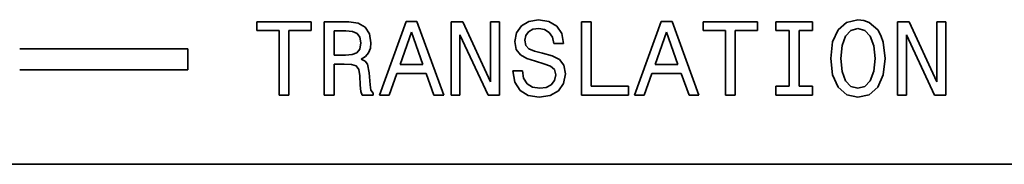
# Model space of a CAD drawing. Extents: x -62 to 331, y -17 to 221.
# Tile 8 of 16: x 170 to 217, y 11 to 18. Entities that reach past the tile are written whole.
import ezdxf

# ---------------------------------------------------------------- set-up
doc = ezdxf.new("R2010")
doc.units = 0

msp = doc.modelspace()

# ---------------------------------------------------------------- linework, layer by layer
at = {"color": 2, "lineweight": 35, "ltscale": 0.064679}
for p, q in [((184.023834, 17.673353), (181.436661, 17.673353)), ((205.275986, 17.673353), (202.688812, 17.673353))]:
    msp.add_line(p, q, dxfattribs=at)
at = {"color": 2, "lineweight": 35, "ltscale": 0.010591}
for p, q in [((181.436661, 17.673353), (181.436661, 17.249723)), ((184.023834, 17.249723), (184.023834, 17.673353)), ((192.990692, 17.673353), (192.567062, 17.673353)), ((202.688812, 17.673353), (202.688812, 17.249723)), ((205.275986, 17.249723), (205.275986, 17.673353)), ((206.143433, 17.673353), (206.143433, 17.249723)), ((207.898468, 17.249723), (207.898468, 17.673353)), ((214.242844, 17.673353), (213.819214, 17.673353)), ((199.138382, 14.173353), (199.138382, 14.596983)), ((206.143433, 14.596983), (206.143433, 14.173353)), ((207.898468, 14.173353), (207.898468, 14.596983))]:
    msp.add_line(p, q, dxfattribs=at)
at = {"color": 2, "lineweight": 35, "ltscale": 0.029251}
msp.add_line((185.814178, 17.673353), (184.64415, 17.673353), dxfattribs=at)
at = {"color": 2, "lineweight": 35, "ltscale": 0.0875}
for p, q in [((184.64415, 17.673353), (184.64415, 14.173353)), ((190.690979, 17.673353), (190.690979, 14.173353)), ((192.990692, 14.173353), (192.990692, 17.673353)), ((196.889099, 17.673353), (196.889099, 14.173353)), ((211.94313, 17.673353), (211.94313, 14.173353)), ((214.242844, 14.173353), (214.242844, 17.673353))]:
    msp.add_line(p, q, dxfattribs=at)
at = {"color": 2, "lineweight": 35, "ltscale": 0.011465}
msp.add_line((186.268066, 17.60779), (185.814178, 17.673353), dxfattribs=at)
at = {"color": 2, "lineweight": 35, "ltscale": 0.009602}
msp.add_line((186.600922, 17.416147), (186.268066, 17.60779), dxfattribs=at)
at = {"color": 2, "lineweight": 35, "ltscale": 0.009409}
msp.add_line((186.802643, 17.098423), (186.600922, 17.416147), dxfattribs=at)
at = {"color": 2, "lineweight": 35, "ltscale": 0.093252}
for p, q in [((188.547607, 17.678396), (187.271667, 14.173353)), ((200.691696, 17.678396), (199.415756, 14.173353))]:
    msp.add_line(p, q, dxfattribs=at)
at = {"color": 2, "lineweight": 35, "ltscale": 0.01286}
for p, q in [((189.062012, 17.678396), (188.547607, 17.678396)), ((201.2061, 17.678396), (200.691696, 17.678396))]:
    msp.add_line(p, q, dxfattribs=at)
at = {"color": 2, "lineweight": 35, "ltscale": 0.093295}
for p, q in [((190.342987, 14.173353), (189.062012, 17.678396)), ((202.487091, 14.173353), (201.2061, 17.678396))]:
    msp.add_line(p, q, dxfattribs=at)
at = {"color": 2, "lineweight": 35, "ltscale": 0.013743}
for p, q in [((191.240692, 17.673353), (190.690979, 17.673353)), ((212.492844, 17.673353), (211.94313, 17.673353))]:
    msp.add_line(p, q, dxfattribs=at)
at = {"color": 2, "lineweight": 35, "ltscale": 0.079033}
for p, q in [((192.567062, 14.803754), (191.240692, 17.673353)), ((213.819214, 14.803754), (212.492844, 17.673353))]:
    msp.add_line(p, q, dxfattribs=at)
at = {"color": 2, "lineweight": 35, "ltscale": 0.07174}
for p, q in [((192.567062, 17.673353), (192.567062, 14.803754)), ((213.819214, 17.673353), (213.819214, 14.803754)), ((191.109558, 14.173353), (191.109558, 17.042952)), ((212.361725, 14.173353), (212.361725, 17.042952))]:
    msp.add_line(p, q, dxfattribs=at)
at = {"color": 2, "lineweight": 35, "ltscale": 0.009968}
msp.add_line((194.034637, 17.476667), (193.807693, 17.148859), dxfattribs=at)
at = {"color": 2, "lineweight": 35, "ltscale": 0.010292}
msp.add_line((194.387665, 17.688482), (194.034637, 17.476667), dxfattribs=at)
at = {"color": 2, "lineweight": 35, "ltscale": 0.011504}
msp.add_line((194.841553, 17.764132), (194.387665, 17.688482), dxfattribs=at)
at = {"color": 2, "lineweight": 35, "ltscale": 0.007008}
msp.add_line((194.5793, 17.310238), (194.856689, 17.350586), dxfattribs=at)
at = {"color": 2, "lineweight": 35, "ltscale": 0.012749}
msp.add_line((195.345871, 17.688482), (194.841553, 17.764132), dxfattribs=at)
at = {"color": 2, "lineweight": 35, "ltscale": 0.007172}
msp.add_line((194.856689, 17.350586), (195.139099, 17.300152), dxfattribs=at)
at = {"color": 2, "lineweight": 35, "ltscale": 0.010855}
msp.add_line((195.71907, 17.466581), (195.345871, 17.688482), dxfattribs=at)
at = {"color": 2, "lineweight": 35, "ltscale": 0.01063}
msp.add_line((195.9561, 17.113554), (195.71907, 17.466581), dxfattribs=at)
at = {"color": 2, "lineweight": 35, "ltscale": 0.011599}
for p, q in [((197.353073, 17.673353), (196.889099, 17.673353)), ((182.500778, 14.173353), (182.964752, 14.173353)), ((187.271667, 14.173353), (187.735641, 14.173353)), ((199.415756, 14.173353), (199.87973, 14.173353))]:
    msp.add_line(p, q, dxfattribs=at)
at = {"color": 2, "lineweight": 35, "ltscale": 0.076909}
for p, q in [((197.353073, 14.596983), (197.353073, 17.673353)), ((182.500778, 17.249723), (182.500778, 14.173353)), ((182.964752, 14.173353), (182.964752, 17.249723)), ((203.75293, 17.249723), (203.75293, 14.173353)), ((204.216919, 14.173353), (204.216919, 17.249723))]:
    msp.add_line(p, q, dxfattribs=at)
at = {"color": 2, "lineweight": 35, "ltscale": 0.043876}
for p, q in [((207.898468, 17.673353), (206.143433, 17.673353)), ((206.143433, 14.173353), (207.898468, 14.173353))]:
    msp.add_line(p, q, dxfattribs=at)
at = {"color": 2, "lineweight": 35, "ltscale": 0.013498}
msp.add_line((209.517349, 17.643095), (209.108841, 17.290068), dxfattribs=at)
at = {"color": 2, "lineweight": 35, "ltscale": 0.013854}
msp.add_line((210.056976, 17.769175), (209.517349, 17.643095), dxfattribs=at)
at = {"color": 2, "lineweight": 35, "ltscale": 0.008659}
msp.add_line((209.724121, 17.254766), (210.056976, 17.350586), dxfattribs=at)
at = {"color": 2, "lineweight": 35, "ltscale": 0.00699}
msp.add_line((210.334351, 17.733873), (210.056976, 17.769175), dxfattribs=at)
at = {"color": 2, "lineweight": 35, "ltscale": 0.008538}
msp.add_line((210.056976, 17.350586), (210.384781, 17.254766), dxfattribs=at)
at = {"color": 2, "lineweight": 35, "ltscale": 0.0067}
msp.add_line((210.586502, 17.643095), (210.334351, 17.733873), dxfattribs=at)
at = {"color": 2, "lineweight": 35, "ltscale": 0.013676}
for p, q in [((211.000061, 17.285025), (210.586502, 17.643095)), ((210.586502, 14.198568), (211.000061, 14.556638))]:
    msp.add_line(p, q, dxfattribs=at)
at = {"color": 2, "lineweight": 35, "ltscale": 0.026603}
for p, q in [((181.436661, 17.249723), (182.500778, 17.249723)), ((202.688812, 17.249723), (203.75293, 17.249723))]:
    msp.add_line(p, q, dxfattribs=at)
at = {"color": 2, "lineweight": 35, "ltscale": 0.026477}
for p, q in [((182.964752, 17.249723), (184.023834, 17.249723)), ((204.216919, 17.249723), (205.275986, 17.249723))]:
    msp.add_line(p, q, dxfattribs=at)
at = {"color": 2, "lineweight": 35, "ltscale": 0.029125}
msp.add_line((185.113159, 16.079693), (185.113159, 17.24468), dxfattribs=at)
at = {"color": 2, "lineweight": 35, "ltscale": 0.014247}
msp.add_line((185.113159, 17.24468), (185.683044, 17.24468), dxfattribs=at)
at = {"color": 2, "lineweight": 35, "ltscale": 0.007728}
msp.add_line((185.683044, 17.24468), (185.990692, 17.214418), dxfattribs=at)
at = {"color": 2, "lineweight": 35, "ltscale": 0.005927}
msp.add_line((185.990692, 17.214418), (186.20755, 17.118597), dxfattribs=at)
at = {"color": 2, "lineweight": 35, "ltscale": 0.005573}
for p, q in [((186.20755, 17.118597), (186.343719, 16.942083)), ((186.338669, 16.3722), (186.202499, 16.195688))]:
    msp.add_line(p, q, dxfattribs=at)
at = {"color": 2, "lineweight": 35, "ltscale": 0.007027}
msp.add_line((186.343719, 16.942083), (186.389099, 16.664709), dxfattribs=at)
at = {"color": 2, "lineweight": 35, "ltscale": 0.010737}
msp.add_line((186.87326, 16.674795), (186.802643, 17.098423), dxfattribs=at)
at = {"color": 2, "lineweight": 35, "ltscale": 0.040871}
for p, q in [((188.265182, 15.630846), (188.80481, 17.174074)), ((188.80481, 17.174074), (189.344437, 15.630846)), ((200.409271, 15.630846), (200.948898, 17.174074)), ((200.948898, 17.174074), (201.488525, 15.630846))]:
    msp.add_line(p, q, dxfattribs=at)
at = {"color": 2, "lineweight": 35, "ltscale": 0.079192}
for p, q in [((191.109558, 17.042952), (192.451065, 14.173353)), ((212.361725, 17.042952), (213.703217, 14.173353))]:
    msp.add_line(p, q, dxfattribs=at)
at = {"color": 2, "lineweight": 35, "ltscale": 0.010781}
msp.add_line((193.807693, 17.148859), (193.727005, 16.725225), dxfattribs=at)
at = {"color": 2, "lineweight": 35, "ltscale": 0.005786}
msp.add_line((194.201065, 16.795832), (194.246445, 17.022776), dxfattribs=at)
at = {"color": 2, "lineweight": 35, "ltscale": 0.005397}
msp.add_line((194.246445, 17.022776), (194.377579, 17.194246), dxfattribs=at)
at = {"color": 2, "lineweight": 35, "ltscale": 0.005817}
msp.add_line((194.377579, 17.194246), (194.5793, 17.310238), dxfattribs=at)
at = {"color": 2, "lineweight": 35, "ltscale": 0.006509}
msp.add_line((195.139099, 17.300152), (195.361008, 17.163988), dxfattribs=at)
at = {"color": 2, "lineweight": 35, "ltscale": 0.00675}
msp.add_line((195.361008, 17.163988), (195.507263, 16.93704), dxfattribs=at)
at = {"color": 2, "lineweight": 35, "ltscale": 0.007891}
msp.add_line((195.507263, 16.93704), (195.577866, 16.629404), dxfattribs=at)
at = {"color": 2, "lineweight": 35, "ltscale": 0.012022}
msp.add_line((196.036804, 16.63949), (195.9561, 17.113554), dxfattribs=at)
at = {"color": 2, "lineweight": 35, "ltscale": 0.016138}
for p, q in [((206.143433, 17.249723), (206.788956, 17.249723)), ((207.25293, 17.249723), (207.898468, 17.249723)), ((206.788956, 14.596983), (206.143433, 14.596983)), ((207.898468, 14.596983), (207.25293, 14.596983))]:
    msp.add_line(p, q, dxfattribs=at)
at = {"color": 2, "lineweight": 35, "ltscale": 0.066319}
for p, q in [((206.788956, 17.249723), (206.788956, 14.596983)), ((207.25293, 14.596983), (207.25293, 17.249723))]:
    msp.add_line(p, q, dxfattribs=at)
at = {"color": 2, "lineweight": 35, "ltscale": 0.015861}
for p, q in [((209.108841, 17.290068), (208.851639, 16.710096)), ((211.000061, 14.556638), (211.257263, 15.13661))]:
    msp.add_line(p, q, dxfattribs=at)
at = {"color": 2, "lineweight": 35, "ltscale": 0.011968}
for p, q in [((209.300491, 16.533583), (209.466919, 16.982431)), ((210.641983, 16.977388), (210.808411, 16.52854)), ((210.808411, 15.313123), (210.641983, 14.864275))]:
    msp.add_line(p, q, dxfattribs=at)
at = {"color": 2, "lineweight": 35, "ltscale": 0.009365}
for p, q in [((209.466919, 16.982431), (209.724121, 17.254766)), ((209.724121, 14.591939), (209.466919, 14.864275)), ((210.641983, 14.864275), (210.384781, 14.591939))]:
    msp.add_line(p, q, dxfattribs=at)
at = {"color": 2, "lineweight": 35, "ltscale": 0.009457}
msp.add_line((210.384781, 17.254766), (210.641983, 16.977388), dxfattribs=at)
at = {"color": 2, "lineweight": 35, "ltscale": 0.007507}
msp.add_line((211.146301, 17.022776), (211.000061, 17.285025), dxfattribs=at)
at = {"color": 2, "lineweight": 35, "ltscale": 0.008414}
msp.add_line((211.257263, 16.705053), (211.146301, 17.022776), dxfattribs=at)
at = {"color": 2, "lineweight": 35, "ltscale": 0.007421}
msp.add_line((186.389099, 16.664709), (186.338669, 16.3722), dxfattribs=at)
at = {"color": 2, "lineweight": 35, "ltscale": 0.005994}
msp.add_line((186.752213, 16.185602), (186.842987, 16.407503), dxfattribs=at)
at = {"color": 2, "lineweight": 35, "ltscale": 0.006725}
msp.add_line((186.842987, 16.407503), (186.87326, 16.674795), dxfattribs=at)
at = {"color": 2, "lineweight": 35, "ltscale": 0.009597}
msp.add_line((193.727005, 16.725225), (193.792557, 16.346983), dxfattribs=at)
at = {"color": 2, "lineweight": 35, "ltscale": 0.006405}
msp.add_line((194.246445, 16.543667), (194.201065, 16.795832), dxfattribs=at)
at = {"color": 2, "lineweight": 35, "ltscale": 0.005445}
msp.add_line((194.3927, 16.382288), (194.246445, 16.543667), dxfattribs=at)
at = {"color": 2, "lineweight": 35, "ltscale": 0.011473}
for p, q in [((195.577866, 16.629404), (196.036804, 16.629404)), ((194.080032, 15.328252), (193.621094, 15.328252))]:
    msp.add_line(p, q, dxfattribs=at)
at = {"color": 2, "lineweight": 35, "ltscale": 0.000252}
msp.add_line((196.036804, 16.629404), (196.036804, 16.63949), dxfattribs=at)
at = {"color": 2, "lineweight": 35, "ltscale": 0.019799}
for p, q in [((208.851639, 16.710096), (208.760864, 15.923353)), ((208.760864, 15.923353), (208.851639, 15.13661))]:
    msp.add_line(p, q, dxfattribs=at)
at = {"color": 2, "lineweight": 35, "ltscale": 0.015319}
msp.add_line((209.24501, 15.923353), (209.300491, 16.533583), dxfattribs=at)
at = {"color": 2, "lineweight": 35, "ltscale": 0.015205}
msp.add_line((210.808411, 16.52854), (210.868927, 15.923353), dxfattribs=at)
at = {"color": 2, "lineweight": 35, "ltscale": 0.019689}
msp.add_line((211.353073, 15.923353), (211.257263, 16.705053), dxfattribs=at)
at = {"color": 2, "lineweight": 35, "ltscale": 0.2}
for p, q in [((178.149002, 16.382023), (170.149002, 16.382023)), ((178.149002, 15.382024), (170.149002, 15.382024))]:
    msp.add_line(p, q, dxfattribs=at)
at = {"color": 2, "lineweight": 35, "ltscale": 0.025}
msp.add_line((178.149002, 15.382024), (178.149002, 16.382023), dxfattribs=at)
at = {"color": 2, "lineweight": 35, "ltscale": 0.013491}
for p, q in [((185.652786, 16.079693), (185.113159, 16.079693)), ((192.451065, 14.173353), (192.990692, 14.173353)), ((213.703217, 14.173353), (214.242844, 14.173353))]:
    msp.add_line(p, q, dxfattribs=at)
at = {"color": 2, "lineweight": 35, "ltscale": 0.007968}
msp.add_line((185.97052, 16.104908), (185.652786, 16.079693), dxfattribs=at)
at = {"color": 2, "lineweight": 35, "ltscale": 0.006228}
msp.add_line((186.202499, 16.195688), (185.97052, 16.104908), dxfattribs=at)
at = {"color": 2, "lineweight": 35, "ltscale": 0.005947}
msp.add_line((186.409271, 15.883009), (186.611008, 16.009089), dxfattribs=at)
at = {"color": 2, "lineweight": 35, "ltscale": 0.005651}
msp.add_line((186.611008, 16.009089), (186.752213, 16.185602), dxfattribs=at)
at = {"color": 2, "lineweight": 35, "ltscale": 0.008019}
msp.add_line((193.792557, 16.346983), (193.984207, 16.089779), dxfattribs=at)
at = {"color": 2, "lineweight": 35, "ltscale": 0.008695}
msp.add_line((193.984207, 16.089779), (194.286804, 15.91831), dxfattribs=at)
at = {"color": 2, "lineweight": 35, "ltscale": 0.007003}
msp.add_line((194.649902, 16.271338), (194.3927, 16.382288), dxfattribs=at)
at = {"color": 2, "lineweight": 35, "ltscale": 0.010122}
msp.add_line((195.043274, 16.175516), (194.649902, 16.271338), dxfattribs=at)
at = {"color": 2, "lineweight": 35, "ltscale": 0.011933}
msp.add_line((195.502213, 16.044388), (195.043274, 16.175516), dxfattribs=at)
at = {"color": 2, "lineweight": 35, "ltscale": 0.009643}
msp.add_line((195.845154, 15.867876), (195.502213, 16.044388), dxfattribs=at)
at = {"color": 2, "lineweight": 35, "ltscale": 0.036942}
msp.add_line((185.113159, 14.173353), (185.113159, 15.651018), dxfattribs=at)
at = {"color": 2, "lineweight": 35, "ltscale": 0.011978}
msp.add_line((185.113159, 15.651018), (185.59227, 15.651018), dxfattribs=at)
at = {"color": 2, "lineweight": 35, "ltscale": 0.008834}
msp.add_line((185.59227, 15.651018), (185.945297, 15.635889), dxfattribs=at)
at = {"color": 2, "lineweight": 35, "ltscale": 0.005822}
msp.add_line((185.945297, 15.635889), (186.167206, 15.565282), dxfattribs=at)
at = {"color": 2, "lineweight": 35, "ltscale": 0.005145}
msp.add_line((186.167206, 15.565282), (186.288239, 15.398859), dxfattribs=at)
at = {"color": 2, "lineweight": 35, "ltscale": 0.005132}
msp.add_line((186.590836, 15.787188), (186.409271, 15.883009), dxfattribs=at)
at = {"color": 2, "lineweight": 35, "ltscale": 0.004377}
msp.add_line((186.706833, 15.656061), (186.590836, 15.787188), dxfattribs=at)
at = {"color": 2, "lineweight": 35, "ltscale": 0.010682}
msp.add_line((186.792557, 15.237474), (186.706833, 15.656061), dxfattribs=at)
at = {"color": 2, "lineweight": 35, "ltscale": 0.026981}
for p, q in [((189.344437, 15.630846), (188.265182, 15.630846)), ((201.488525, 15.630846), (200.409271, 15.630846))]:
    msp.add_line(p, q, dxfattribs=at)
at = {"color": 2, "lineweight": 35, "ltscale": 0.010846}
msp.add_line((194.286804, 15.91831), (194.700348, 15.787188), dxfattribs=at)
at = {"color": 2, "lineweight": 35, "ltscale": 0.010616}
msp.add_line((194.700348, 15.787188), (195.108841, 15.67119), dxfattribs=at)
at = {"color": 2, "lineweight": 35, "ltscale": 0.008176}
msp.add_line((195.108841, 15.67119), (195.416473, 15.560239), dxfattribs=at)
at = {"color": 2, "lineweight": 35, "ltscale": 0.006168}
msp.add_line((195.416473, 15.560239), (195.603073, 15.398859), dxfattribs=at)
at = {"color": 2, "lineweight": 35, "ltscale": 0.008526}
msp.add_line((196.056976, 15.600587), (195.845154, 15.867876), dxfattribs=at)
at = {"color": 2, "lineweight": 35, "ltscale": 0.01051}
msp.add_line((196.132614, 15.18704), (196.056976, 15.600587), dxfattribs=at)
at = {"color": 2, "lineweight": 35, "ltscale": 0.015444}
msp.add_line((209.300491, 15.308081), (209.24501, 15.923353), dxfattribs=at)
at = {"color": 2, "lineweight": 35, "ltscale": 0.015331}
msp.add_line((210.868927, 15.923353), (210.808411, 15.313123), dxfattribs=at)
at = {"color": 2, "lineweight": 35, "ltscale": 0.019814}
msp.add_line((211.257263, 15.13661), (211.353073, 15.923353), dxfattribs=at)
at = {"color": 2, "lineweight": 35, "ltscale": 0.007545}
msp.add_line((186.288239, 15.398859), (186.338669, 15.101308), dxfattribs=at)
at = {"color": 2, "lineweight": 35, "ltscale": 0.011365}
msp.add_line((186.338669, 15.101308), (186.363892, 14.647417), dxfattribs=at)
at = {"color": 2, "lineweight": 35, "ltscale": 0.014149}
msp.add_line((186.827866, 14.672632), (186.792557, 15.237474), dxfattribs=at)
at = {"color": 2, "lineweight": 35, "ltscale": 0.027318}
for p, q in [((187.735641, 14.173353), (188.103806, 15.202173)), ((189.500778, 15.202173), (189.868927, 14.173353)), ((199.87973, 14.173353), (200.247894, 15.202173)), ((201.644867, 15.202173), (202.013016, 14.173353))]:
    msp.add_line(p, q, dxfattribs=at)
at = {"color": 2, "lineweight": 35, "ltscale": 0.034924}
for p, q in [((188.103806, 15.202173), (189.500778, 15.202173)), ((200.247894, 15.202173), (201.644867, 15.202173))]:
    msp.add_line(p, q, dxfattribs=at)
at = {"color": 2, "lineweight": 35, "ltscale": 0.0136}
msp.add_line((193.621094, 15.328252), (193.721954, 14.793668), dxfattribs=at)
at = {"color": 2, "lineweight": 35, "ltscale": 0.008809}
msp.add_line((194.135498, 14.980268), (194.080032, 15.328252), dxfattribs=at)
at = {"color": 2, "lineweight": 35, "ltscale": 0.006758}
msp.add_line((195.603073, 15.398859), (195.66864, 15.13661), dxfattribs=at)
at = {"color": 2, "lineweight": 35, "ltscale": 0.006851}
msp.add_line((195.66864, 15.13661), (195.608124, 14.869318), dxfattribs=at)
at = {"color": 2, "lineweight": 35, "ltscale": 0.011696}
msp.add_line((196.04184, 14.728109), (196.132614, 15.18704), dxfattribs=at)
at = {"color": 2, "lineweight": 35, "ltscale": 0.015913}
msp.add_line((208.851639, 15.13661), (209.113892, 14.556638), dxfattribs=at)
at = {"color": 2, "lineweight": 35, "ltscale": 0.01185}
msp.add_line((209.466919, 14.864275), (209.300491, 15.308081), dxfattribs=at)
at = {"color": 2, "lineweight": 35, "ltscale": 0.007477}
msp.add_line((186.363892, 14.647417), (186.39415, 14.349866), dxfattribs=at)
at = {"color": 2, "lineweight": 35, "ltscale": 0.006633}
msp.add_line((186.86821, 14.410383), (186.827866, 14.672632), dxfattribs=at)
at = {"color": 2, "lineweight": 35, "ltscale": 0.011681}
msp.add_line((193.721954, 14.793668), (193.974121, 14.400297), dxfattribs=at)
at = {"color": 2, "lineweight": 35, "ltscale": 0.007765}
msp.add_line((194.301926, 14.718023), (194.135498, 14.980268), dxfattribs=at)
at = {"color": 2, "lineweight": 35, "ltscale": 0.007698}
msp.add_line((194.564178, 14.556638), (194.301926, 14.718023), dxfattribs=at)
at = {"color": 2, "lineweight": 35, "ltscale": 0.008685}
msp.add_line((194.90712, 14.501161), (194.564178, 14.556638), dxfattribs=at)
at = {"color": 2, "lineweight": 35, "ltscale": 0.007757}
msp.add_line((195.214752, 14.541509), (194.90712, 14.501161), dxfattribs=at)
at = {"color": 2, "lineweight": 35, "ltscale": 0.006712}
msp.add_line((195.451782, 14.667589), (195.214752, 14.541509), dxfattribs=at)
at = {"color": 2, "lineweight": 35, "ltscale": 0.00638}
msp.add_line((195.608124, 14.869318), (195.451782, 14.667589), dxfattribs=at)
at = {"color": 2, "lineweight": 35, "ltscale": 0.01067}
msp.add_line((195.794724, 14.380125), (196.04184, 14.728109), dxfattribs=at)
at = {"color": 2, "lineweight": 35, "ltscale": 0.044633}
msp.add_line((199.138382, 14.596983), (197.353073, 14.596983), dxfattribs=at)
at = {"color": 2, "lineweight": 35, "ltscale": 0.01358}
for p, q in [((209.113892, 14.556638), (209.522385, 14.198568)), ((210.056976, 14.077531), (210.586502, 14.198568))]:
    msp.add_line(p, q, dxfattribs=at)
at = {"color": 2, "lineweight": 35, "ltscale": 0.008625}
msp.add_line((210.056976, 14.501161), (209.724121, 14.591939), dxfattribs=at)
at = {"color": 2, "lineweight": 35, "ltscale": 0.008504}
msp.add_line((210.384781, 14.591939), (210.056976, 14.501161), dxfattribs=at)
at = {"color": 2, "lineweight": 35, "ltscale": 0.011725}
msp.add_line((184.64415, 14.173353), (185.113159, 14.173353), dxfattribs=at)
at = {"color": 2, "lineweight": 35, "ltscale": 0.004665}
msp.add_line((186.39415, 14.349866), (186.454666, 14.173353), dxfattribs=at)
at = {"color": 2, "lineweight": 35, "ltscale": 0.013239}
msp.add_line((186.454666, 14.173353), (186.984207, 14.173353), dxfattribs=at)
at = {"color": 2, "lineweight": 35, "ltscale": 0.004569}
msp.add_line((186.984207, 14.269174), (186.86821, 14.410383), dxfattribs=at)
at = {"color": 2, "lineweight": 35, "ltscale": 0.002396}
msp.add_line((186.984207, 14.173353), (186.984207, 14.269174), dxfattribs=at)
at = {"color": 2, "lineweight": 35, "ltscale": 0.011852}
for p, q in [((189.868927, 14.173353), (190.342987, 14.173353)), ((202.013016, 14.173353), (202.487091, 14.173353))]:
    msp.add_line(p, q, dxfattribs=at)
at = {"color": 2, "lineweight": 35, "ltscale": 0.010464}
msp.add_line((190.690979, 14.173353), (191.109558, 14.173353), dxfattribs=at)
at = {"color": 2, "lineweight": 35, "ltscale": 0.011374}
msp.add_line((193.974121, 14.400297), (194.362442, 14.163267), dxfattribs=at)
at = {"color": 2, "lineweight": 35, "ltscale": 0.013287}
msp.add_line((194.362442, 14.163267), (194.886948, 14.077531), dxfattribs=at)
at = {"color": 2, "lineweight": 35, "ltscale": 0.013142}
msp.add_line((194.886948, 14.077531), (195.406387, 14.158224), dxfattribs=at)
at = {"color": 2, "lineweight": 35, "ltscale": 0.011182}
msp.add_line((195.406387, 14.158224), (195.794724, 14.380125), dxfattribs=at)
at = {"color": 2, "lineweight": 35, "ltscale": 0.056232}
msp.add_line((196.889099, 14.173353), (199.138382, 14.173353), dxfattribs=at)
at = {"color": 2, "lineweight": 35, "ltscale": 0.0116}
msp.add_line((203.75293, 14.173353), (204.216919, 14.173353), dxfattribs=at)
at = {"color": 2, "lineweight": 35, "ltscale": 0.013703}
msp.add_line((209.522385, 14.198568), (210.056976, 14.077531), dxfattribs=at)
at = {"color": 2, "lineweight": 35, "ltscale": 0.010465}
msp.add_line((211.94313, 14.173353), (212.361725, 14.173353), dxfattribs=at)
at = {"color": 7, "lineweight": 35}
msp.add_line((-33.351002, 10.882024), (329.648987, 10.882024), dxfattribs=at)

doc.saveas('drawing.dxf')
